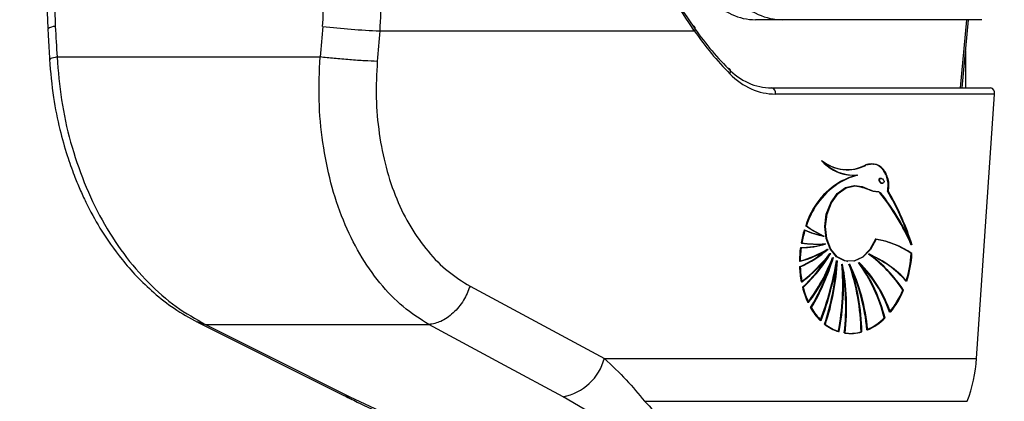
# Model space of a CAD drawing. Header units: millimetres. Extents: x 20 to 22981, y 40 to 19992.
# Tile 22 of 153: x 6542 to 6715, y 5800 to 5867. Entities that reach past the tile are written whole.
import ezdxf

# ---------------------------------------------------------------- set-up
doc = ezdxf.new("R2010")
doc.units = ezdxf.units.MM
doc.header["$LTSCALE"] = 2
doc.layers.add('COMPONENT_GEOMETRY', color=7, linetype='Continuous')
doc.styles.add('SLDTEXTSTYLE0', font='TXT', dxfattribs={"width": 0.75})
doc.dimstyles.new('SLDDIMSTYLE1', dxfattribs={"dimtxt": 100, "dimasz": 6.604, "dimexe": 0, "dimexo": 0.0625, "dimgap": 25, "dimtad": 0, "dimtih": 1, "dimtoh": 1, "dimdec": 1, "dimrnd": 1e-09, "dimzin": 12, "dimdsep": 46, "dimtxsty": 'SLDTEXTSTYLE0', "dimsah": 1, "dimcen": 0.09, "dimadec": 0, "dimazin": 3, "dimtfac": 1, "dimtdec": 1, "dimtofl": 0, "dimtmove": 0, "dimatfit": 3, "dimfxl": 1, "dimfrac": 2, "dimtolj": 1, "dimtzin": 12, "dimarcsym": 0})

# ---------------------------------------------------------------- blocks, each defined once
blk = doc.blocks.new('_D_4')
at = {"layer": 'COMPONENT_GEOMETRY', "color": 7}
for p, q in [((6756.77, 7959.49), (789.12, 7959.49)), ((795.47, 7959.49), (795.47, 5203.33)), ((595.4, 5183.02), (564.93, 5183.02)), ((564.93, 5183.02), (564.93, 5024.27)), ((995.54, 5183.02), (1026.01, 5183.02)), ((1026.01, 5183.02), (1026.01, 5024.27)), ((564.93, 5024.27), (595.4, 5024.27)), ((1026.01, 5024.27), (995.54, 5024.27)), ((795.47, 2118.49), (795.47, 4874.65)), ((6930.95, 2118.49), (789.12, 2118.49))]:
    blk.add_line(p, q, dxfattribs=at)
for points in [[(795.47, 7959.49), (794.45, 7952.89), (796.48, 7952.89)], [(795.47, 2118.49), (796.48, 2125.1), (794.45, 2125.1)]]:
    blk.add_solid(points, dxfattribs=at)
at = {"layer": 'COMPONENT_GEOMETRY', "color": 7, "char_height": 100, "attachment_point": 1, "style": 'SLDTEXTSTYLE0'}
for s, insert in [('9\'6.98"', (595.4, 5153.18)), ('2920.5mm', (467.27, 5003.56))]:
    blk.add_mtext(s, dxfattribs=dict(at, insert=insert))

msp = doc.modelspace()

# ---------------------------------------------------------------- linework, layer by layer
at = {"color": 7, "linetype": 'Continuous', "lineweight": 25}
for p, q in [((6675.99, 5866.98), (6671.24, 5866.98)), ((6710.98, 5866.98), (6675.99, 5866.98)), ((6707.54, 5855.02), (6708.64, 5866.98)), ((6605.24, 5865.02), (6660.49, 5865.02)), ((6548.55, 5860.44), (6594.75, 5860.44)), ((6674.05, 5855.02), (6712.51, 5855.02)), ((6713.22, 5853.93), (6674.75, 5853.93)), ((6710.05, 5807.52), (6713.22, 5853.93)), ((6686.38, 5840.71), (6686.45, 5840.7)), ((6686.23, 5838.55), (6686.16, 5838.56)), ((6689.1, 5839.7), (6689.17, 5839.69)), ((6693.36, 5839.1), (6693.26, 5839.11)), ((6693.45, 5838.27), (6693.6, 5838.25)), ((6694.5, 5836.84), (6694.57, 5836.83)), ((6680.11, 5830.8), (6680.04, 5830.81)), ((6683.2, 5828.99), (6683.27, 5828.98)), ((6683.54, 5827.64), (6683.61, 5827.63)), ((6683.92, 5826.69), (6683.99, 5826.68)), ((6684.39, 5825.93), (6684.46, 5825.92)), ((6684.84, 5825.25), (6684.91, 5825.24)), ((6685.54, 5824.67), (6685.61, 5824.66)), ((6691.16, 5825.8), (6691.23, 5825.79)), ((6698.58, 5825.94), (6698.72, 5825.92)), ((6679.03, 5823.58), (6678.96, 5823.59)), ((6686.46, 5824.07), (6686.53, 5824.06)), ((6687.3, 5824.56), (6687.37, 5824.55)), ((6687.72, 5824.07), (6687.79, 5824.06)), ((6689.37, 5824.36), (6689.45, 5824.35)), ((6621.1, 5820.19), (6644.7, 5807.52)), ((6679.55, 5819.99), (6679.47, 5820)), ((6697.1, 5819.49), (6697.24, 5819.47)), ((6680.97, 5816.41), (6680.9, 5816.42)), ((6693.84, 5814.61), (6693.98, 5814.59)), ((6573.34, 5813.8), (6598.67, 5801.14)), ((6574.65, 5813.45), (6613.87, 5813.45)), ((6683.44, 5813.5), (6683.37, 5813.51)), ((6689.83, 5812.16), (6689.91, 5812.15)), ((6644.7, 5807.52), (6710.05, 5807.52)), ((6600, 5800.79), (6609.63, 5796.26)), ((6645.1, 5796.26), (6637.45, 5800.79)), ((6651.72, 5799.98), (6708.43, 5799.98))]:
    msp.add_line(p, q, dxfattribs=at)
at = {"color": 8, "linetype": 'Continuous', "lineweight": 25}
for p, q in [((6707.25, 5855.02), (6708.35, 5866.98)), ((6708.14, 5861.52), (6708.14, 5855.02)), ((6573.1, 5813.97), (6573.37, 5813.88)), ((6573.23, 5813.93), (6574.65, 5813.45)), ((6598.47, 5801.24), (6598.68, 5801.13))]:
    msp.add_line(p, q, dxfattribs=at)
at = {"color": 7, "linetype": 'Continuous', "lineweight": 25, "flags": 128}
for points in [[(6660.49, 5865.02), (6660.58, 5865.17), (6660.64, 5865.32), (6660.66, 5865.46), (6660.65, 5865.59), (6660.6, 5865.69), (6660.52, 5865.77), (6660.4, 5865.83), (6660.26, 5865.85)], [(6666.72, 5857.49), (6666.8, 5857.66), (6666.84, 5857.83), (6666.85, 5857.98), (6666.83, 5858.12), (6666.77, 5858.24), (6666.68, 5858.33), (6666.56, 5858.39), (6666.41, 5858.41)], [(6687.44, 5839.74), (6688.19, 5839.68), (6689.03, 5839.71)], [(6687.23, 5824.57), (6686.87, 5824.64), (6685.46, 5825.37), (6684.33, 5826.72), (6683.62, 5828.56), (6683.39, 5830.68), (6683.67, 5832.86), (6684.44, 5834.85), (6685.6, 5836.46), (6687.04, 5837.5), (6688.59, 5837.85)], [(6692.33, 5828.44), (6691.34, 5826.62), (6690.01, 5825.3), (6688.49, 5824.61), (6686.94, 5824.63), (6685.53, 5825.36), (6684.4, 5826.71), (6683.69, 5828.55), (6683.46, 5830.67), (6683.74, 5832.85), (6684.51, 5834.85), (6685.67, 5836.45), (6687.11, 5837.49), (6688.66, 5837.84)], [(6692.4, 5828.43), (6691.41, 5826.61), (6690.08, 5825.29), (6688.56, 5824.6), (6687.01, 5824.62), (6685.6, 5825.35), (6684.47, 5826.7), (6683.76, 5828.54), (6683.53, 5830.66), (6683.81, 5832.84), (6684.58, 5834.84), (6685.74, 5836.44), (6687.18, 5837.48), (6688.74, 5837.83)], [(6574.65, 5813.45), (6585.65, 5807.95), (6600, 5800.79)], [(6637.45, 5800.79), (6627.21, 5806.28), (6613.87, 5813.45)], [(6598.67, 5801.14), (6599.08, 5800.96), (6600, 5800.79)]]:
    msp.add_lwpolyline(points, dxfattribs=at)
at = {"color": 8, "linetype": 'Continuous', "lineweight": 25}
msp.add_arc((6548.14, 5863.92), 1.87, 86.7545, 129.772, dxfattribs=at)
at = {"color": 7, "linetype": 'Continuous', "lineweight": 25}
for centre, radius, start, end in [((6609.9, 5991.43), 126.49, 263.3326, 267.8892), ((6673.85, 5854.12), 0.924, 347.8857, 77.5198), ((6712.31, 5854.12), 0.924, 347.8857, 77.5198), ((6688.57, 5847.37), 7.71, 221.7886, 261.5519), ((6687.34, 5847.71), 7.06, 230.9888, 296.9477), ((6688.55, 5847.23), 7.55, 221.5388, 274.1771), ((6687.41, 5847.7), 7.06, 230.9888, 296.9477), ((6688.62, 5847.22), 7.55, 221.5388, 274.1771), ((6687.31, 5847.74), 7.09, 235.2921, 261.8775), ((6687.23, 5847.89), 7.23, 262.6692, 296.6498), ((6693.11, 5826.78), 13.67, 120.5271, 162.8546), ((6693.18, 5826.77), 13.67, 120.5271, 162.8546), ((6693.25, 5826.76), 13.67, 120.5271, 162.8546), ((6693.38, 5824.73), 15.59, 106.1926, 117.5741), ((6693.45, 5824.72), 15.59, 106.1926, 117.5741), ((6693.52, 5824.72), 15.59, 106.1926, 117.5741), ((6657.01, 5814.7), 43.49, 18.3695, 30.6219), ((6656.92, 5814.61), 43.67, 17.7129, 30.6085), ((6656.83, 5814.52), 43.84, 17.0478, 30.595), ((6661.36, 5811.3), 40.57, 23.3661, 38.5739), ((6661.43, 5811.29), 40.57, 23.3661, 38.5739), ((6661.5, 5811.28), 40.57, 23.3661, 38.5739), ((6698.3, 5824.4), 19.35, 162.966, 169.9536), ((6698.37, 5824.39), 19.35, 162.966, 169.9536), ((6698.44, 5824.38), 19.35, 162.966, 169.9536), ((6685.91, 5843.31), 14.58, 245.2181, 259.022), ((6685.98, 5843.3), 14.58, 245.2181, 259.022), ((6686.05, 5843.29), 14.58, 245.2181, 259.022), ((6691.43, 5846.69), 19.54, 234.3536, 244.8797), ((6691.5, 5846.68), 19.54, 234.3536, 244.8797), ((6691.57, 5846.67), 19.54, 234.3536, 244.8797), ((6689.87, 5813.18), 15.45, 55.6961, 81.1293), ((6689.94, 5813.17), 15.45, 55.6961, 81.1293), ((6690.01, 5813.16), 15.45, 55.6961, 81.1293), ((6698.47, 5824.36), 19.53, 172.2558, 179.3472), ((6674.4, 5841.82), 17.83, 284.77, 301.9898), ((6671.56, 5840.64), 18.58, 293.4674, 311.3928), ((6674.47, 5841.81), 17.83, 284.77, 301.9898), ((6671.63, 5840.63), 18.58, 293.4674, 311.3928), ((6698.61, 5824.34), 19.53, 172.2558, 179.3472), ((6674.54, 5841.8), 17.83, 284.77, 301.9898), ((6671.7, 5840.62), 18.58, 293.4674, 311.3928), ((6679.22, 5840.96), 13.97, 269.5843, 287.6755), ((6681.94, 5846.63), 19.04, 261.8582, 274.5904), ((6679.36, 5840.94), 13.97, 269.5843, 287.6755), ((6682.01, 5846.62), 19.04, 261.8582, 274.5904), ((6682.08, 5846.61), 19.04, 261.8582, 274.5904), ((6660.52, 5844.91), 30.43, 308.0198, 321.4447), ((6660.59, 5844.9), 30.43, 308.0198, 321.4447), ((6660.66, 5844.89), 30.43, 308.0198, 321.4447), ((6659.08, 5841.54), 29.66, 313.432, 327.2936), ((6659.03, 5841.64), 29.83, 313.4525, 328.2249), ((6659.1, 5841.63), 29.83, 313.4525, 328.2249), ((6654.71, 5836.61), 32.14, 323.1414, 339.3064), ((6654.78, 5836.6), 32.14, 323.1414, 339.3064), ((6654.85, 5836.59), 32.14, 323.1414, 339.3064), ((6648.26, 5835.98), 38.12, 329.0996, 343.6435), ((6648.33, 5835.97), 38.12, 329.0996, 343.6435), ((6629.99, 5834.09), 56.27, 339.2659, 350.3756), ((6630.06, 5834.08), 56.27, 339.2659, 350.3756), ((6643.53, 5826.8), 42.07, 341.563, 357.094), ((6677.49, 5806.85), 23.33, 32.8181, 54.3457), ((6683.6, 5808.33), 19.01, 42.1686, 66.7982), ((6683.67, 5808.32), 19.01, 42.1686, 66.7982), ((6677.56, 5806.84), 23.33, 32.8181, 54.3457), ((6677.63, 5806.83), 23.33, 32.8181, 54.3457), ((6683.74, 5808.31), 19.01, 42.1686, 66.7982), ((6679.1, 5827.01), 19.51, 342.3478, 356.8655), ((6679.17, 5827), 19.51, 342.3478, 356.8655), ((6679.24, 5826.99), 19.51, 342.3478, 356.8655), ((6696.88, 5824.3), 17.94, 182.2684, 190.8181), ((6696.95, 5824.29), 17.94, 182.2684, 190.8181), ((6697.02, 5824.28), 17.94, 182.2684, 190.8181), ((6648.36, 5835.91), 37.93, 329.0818, 342.3853), ((6630.13, 5834.07), 56.27, 339.2659, 350.3756), ((6643.47, 5826.81), 42.06, 341.5622, 356.2613), ((6643.6, 5826.79), 42.07, 341.563, 357.094), ((6645.14, 5820.26), 41.42, 348.8153, 5.2904), ((6645.21, 5820.25), 41.42, 348.8153, 5.2904), ((6645.28, 5820.24), 41.42, 348.8153, 5.2904), ((6647.33, 5816.61), 39.76, 353.3163, 10.8219), ((6647.4, 5816.6), 39.76, 353.3163, 10.8219), ((6647.47, 5816.59), 39.76, 353.3163, 10.8219), ((6652.68, 5811.73), 37.09, 0.6793, 19.4403), ((6657.15, 5809.54), 33.79, 5.0825, 25.4752), ((6657.22, 5809.54), 33.79, 5.0825, 25.4752), ((6652.75, 5811.72), 37.09, 0.6793, 19.4403), ((6652.82, 5811.71), 37.09, 0.6793, 19.4403), ((6657.29, 5809.53), 33.79, 5.0825, 25.4752), ((6666.48, 5807.82), 28.19, 13.9255, 35.9336), ((6673.13, 5808.13), 22.92, 19.1165, 45.108), ((6673.2, 5808.12), 22.92, 19.1165, 45.108), ((6666.55, 5807.81), 28.19, 13.9255, 35.9336), ((6666.62, 5807.8), 28.19, 13.9255, 35.9336), ((6673.27, 5808.11), 22.92, 19.1165, 45.108), ((6693.7, 5823.56), 14.66, 194.0668, 205.1173), ((6693.77, 5823.55), 14.66, 194.0668, 205.1173), ((6693.84, 5823.54), 14.66, 194.0668, 205.1173), ((6682.58, 5825.57), 15.74, 320.8383, 337.2777), ((6682.65, 5825.56), 15.74, 320.8383, 337.2777), ((6682.72, 5825.55), 15.74, 320.8383, 337.2777), ((6690.09, 5821.65), 10.58, 209.6827, 225.0588), ((6690.16, 5821.64), 10.58, 209.6827, 225.0588), ((6690.24, 5821.64), 10.58, 209.6827, 225.0588), ((6686.73, 5821.77), 10.09, 293.8025, 314.776), ((6686.8, 5821.76), 10.09, 293.8025, 314.776), ((6686.87, 5821.75), 10.09, 293.8025, 314.776), ((6688.07, 5819.43), 7.56, 231.5358, 252.3471), ((6688.14, 5819.42), 7.56, 231.5358, 252.3471), ((6688.21, 5819.41), 7.56, 231.5358, 252.3471), ((6687.84, 5819.02), 7.11, 261.7644, 285.6609), ((6687.92, 5819.01), 7.11, 261.7644, 285.6609), ((6687.99, 5819), 7.11, 261.7644, 285.6609), ((6635.75, 5809.88), 9.25, 280.5843, 345.2321), ((6683.73, 5809.23), 26.37, 339.4672, 356.2963)]:
    msp.add_arc(centre, radius, start, end, dxfattribs=at)
for centre, major_axis, ratio, start_param, end_param in [((6673.09, 5886.98), (3.6, 19.84), 0.695466, 2.652484, 3.267139), ((6675.53, 5886.98), (-0.93, 19.99), 0.706346, 2.494194, 3.108849), ((6685.53, 5538.91), (-116.8, 1617.42), 0.071472, 1.362135, 1.365514), ((6685.53, 5538.91), (116.8, 1617.42), 0.071472, 1.372457, 1.375836), ((6691.16, 5538.14), (111.06, 1617.42), 0.068026, 1.371967, 1.375346), ((6701.53, 5923.02), (10.62, 77.44), 0.700456, 2.491976, 2.64649), ((6702.24, 5922.93), (10.63, 78.45), 0.700621, 2.490812, 2.645326), ((6675.48, 5875.02), (2.83, 19.9), 0.699969, 2.649844, 3.240726), ((6676.19, 5874.93), (2.83, 20.91), 0.700621, 2.645326, 3.236207), ((6693.28, 5838.7), (-0.306, 0.369), 0.688328, 0.341899, 2.517328), ((6693.28, 5838.7), (-0.306, 0.369), 0.688328, 5.658921, 6.625085)]:
    msp.add_ellipse(centre, major_axis=major_axis, ratio=ratio, start_param=start_param, end_param=end_param, dxfattribs=at)
msp.add_ellipse((6693.42, 5838.68), major_axis=(-0.306, 0.369), ratio=0.688328, dxfattribs=at)
for points, knots in [([(6660.49, 5865.02), (6659.18, 5867), (6656.52, 5871), (6652.53, 5877.3), (6648.51, 5883.4), (6645.32, 5887.93), (6643.34, 5890.49), (6642.77, 5891.23)], [0, 0, 0, 0, 0.249767, 0.506053, 0.707933, 0.915373, 1, 1, 1, 1]), ([(6642.83, 5891.09), (6643.39, 5890.37), (6645.29, 5887.96), (6648.42, 5883.59), (6652.34, 5877.77), (6656.31, 5871.66), (6658.93, 5867.81), (6660.26, 5865.85)], [0, 0, 0, 0, 0.084418, 0.285732, 0.492992, 0.742846, 1, 1, 1, 1]), ([(6547.37, 5876.92), (6547.34, 5876.79), (6547.06, 5875.06), (6546.88, 5871.6), (6546.79, 5867.86), (6546.94, 5865.78), (6546.97, 5865.36)], [0, 0, 0, 0, 0.034799, 0.461819, 0.890198, 1, 1, 1, 1]), ([(6604.59, 5877.67), (6604.9, 5875.6), (6605.54, 5871.42), (6605.34, 5867.17), (6605.24, 5865.02)], [0, 0, 0, 0, 0.493486, 1, 1, 1, 1]), ([(6548.62, 5875.91), (6548.44, 5874.26), (6548.08, 5870.92), (6548.19, 5867.52), (6548.25, 5865.79)], [0, 0, 0, 0, 0.492721, 1, 1, 1, 1]), ([(6595.21, 5865.79), (6595.3, 5867.47), (6595.47, 5870.87), (6594.92, 5874.21), (6594.65, 5875.91)], [0, 0, 0, 0, 0.4926922, 1, 1, 1, 1]), ([(6546.94, 5865.36), (6546.97, 5864.91), (6547.06, 5863.13), (6547.16, 5861.34), (6547.23, 5860)], [0, 0, 0, 0, 0.2499358, 1, 1, 1, 1]), ([(6547.23, 5860), (6547.42, 5857.76), (6547.77, 5853.62), (6548.93, 5847.97), (6550.2, 5843.43), (6551.43, 5839.96), (6552.54, 5837.24), (6553.99, 5834.1), (6556.32, 5829.83), (6559.35, 5825.52), (6562.58, 5821.81), (6565.63, 5818.9), (6569.18, 5816.11), (6571.83, 5814.64), (6573.2, 5813.87)], [0, 0, 0, 0, 0.11464, 0.21198, 0.29298, 0.35651, 0.402645, 0.446512, 0.538037, 0.660551, 0.733086, 0.813813, 0.902995, 1, 1, 1, 1]), ([(6548.55, 5860.44), (6548.76, 5857.91), (6549.17, 5852.86), (6550.83, 5845.43), (6553.21, 5838.33), (6556.35, 5831.71), (6560.16, 5825.78), (6564.55, 5820.67), (6569.39, 5816.4), (6572.9, 5814.44), (6574.65, 5813.45)], [0, 0, 0, 0, 0.125078, 0.249956, 0.375349, 0.500002, 0.625552, 0.749896, 0.87499, 1, 1, 1, 1]), ([(6613.87, 5813.45), (6612.33, 5814.43), (6609.25, 5816.38), (6605.18, 5820.64), (6601.63, 5825.73), (6598.72, 5831.66), (6596.54, 5838.26), (6595.13, 5845.37), (6594.43, 5852.82), (6594.64, 5857.9), (6594.75, 5860.44)], [0, 0, 0, 0, 0.124254, 0.248755, 0.373673, 0.498312, 0.623952, 0.748648, 0.874353, 1, 1, 1, 1]), ([(6604.8, 5859.67), (6604.69, 5857.53), (6604.48, 5853.25), (6605.05, 5846.98), (6606.24, 5840.99), (6608.1, 5835.44), (6610.59, 5830.47), (6613.64, 5826.2), (6617.14, 5822.64), (6619.78, 5821), (6621.1, 5820.19)], [0, 0, 0, 0, 0.12587, 0.2521792, 0.3773137, 0.5026874, 0.6269191, 0.7518759, 0.87635, 1, 1, 1, 1]), ([(6691.96, 5841.56), (6691.56, 5841.61), (6691.06, 5841.68), (6690.57, 5841.47), (6690.47, 5841.43)], [0, 0, 0, 0, 0.794956, 1, 1, 1, 1]), ([(6694.5, 5836.84), (6694.56, 5837.22), (6694.66, 5837.98), (6694.47, 5839.12), (6694.04, 5840.22), (6693.3, 5841.14), (6692.19, 5841.68), (6691.22, 5841.69), (6690.64, 5841.46), (6690.54, 5841.42)], [0, 0, 0, 0, 0.125845, 0.251052, 0.393403, 0.557567, 0.726466, 0.952102, 1, 1, 1, 1]), ([(6694.57, 5836.83), (6694.63, 5837.21), (6694.73, 5837.96), (6694.49, 5839.42), (6693.73, 5840.92), (6692.23, 5841.78), (6691.15, 5841.53), (6690.61, 5841.41)], [0, 0, 0, 0, 0.125863, 0.251162, 0.500722, 0.749637, 1, 1, 1, 1]), ([(6694.43, 5836.85), (6694.48, 5837.23), (6694.59, 5837.98), (6694.35, 5839.44), (6693.58, 5840.88), (6692.57, 5841.66), (6692, 5841.59), (6691.96, 5841.58)], [0, 0, 0, 0, 0.1642314, 0.3277255, 0.6533608, 0.9781541, 1, 1, 1, 1]), ([(6688.66, 5837.84), (6689.24, 5837.8), (6690.31, 5837.71), (6691.47, 5836.9), (6692.36, 5836.85), (6692.87, 5836.81), (6693.08, 5836.65), (6693.15, 5836.59)], [0, 0, 0, 0, 0.369936, 0.682977, 0.841031, 0.942257, 1, 1, 1, 1]), ([(6688.74, 5837.83), (6689.58, 5837.64), (6690.8, 5837.35), (6692.12, 5836.82), (6692.82, 5836.84), (6693.09, 5836.66), (6693.22, 5836.58)], [0, 0, 0, 0, 0.559889, 0.805798, 0.903562, 1, 1, 1, 1]), ([(6621.1, 5820.19), (6620.75, 5819.34), (6620.04, 5817.59), (6618.18, 5815.39), (6616.01, 5813.84), (6614.57, 5813.58), (6613.87, 5813.45)], [0, 0, 0, 0, 0.241934, 0.5, 0.758066, 1, 1, 1, 1]), ([(6644.7, 5807.52), (6646.02, 5806.26), (6648.7, 5803.73), (6650.71, 5801.23), (6651.72, 5799.98)], [0, 0, 0, 0, 0.496951, 1, 1, 1, 1]), ([(6598.68, 5801.14), (6599.1, 5800.92), (6599.64, 5800.64), (6600.22, 5800.37), (6600.34, 5800.31)], [0, 0, 0, 0, 0.79341, 1, 1, 1, 1]), ([(6598.71, 5801.13), (6599.36, 5800.81), (6601.57, 5799.68), (6604.89, 5798.11), (6607.68, 5796.88), (6608.66, 5796.45)], [0, 0, 0, 0, 0.210803, 0.725035, 1, 1, 1, 1])]:
    msp.add_open_spline(points, degree=3, knots=knots, dxfattribs=at)
at = {"color": 8, "linetype": 'Continuous', "lineweight": 25}
for points, knots in [([(6548.55, 5860.44), (6548.1, 5860.35), (6547.33, 5860.19), (6547.33, 5860.06), (6547.33, 5860.01)], [0, 0, 0, 0, 0.584644, 1, 1, 1, 1]), ([(6651.72, 5799.98), (6653.88, 5797.88), (6657.14, 5794.72), (6660.27, 5790.64), (6661.83, 5787.98), (6662.57, 5785.77), (6662.66, 5783.78), (6661.68, 5782.15), (6659.5, 5781.15), (6657.44, 5781.08), (6656.55, 5781.05)], [0, 0, 0, 0, 0.261449, 0.394649, 0.529054, 0.620725, 0.713578, 0.839793, 0.930624, 1, 1, 1, 1])]:
    msp.add_open_spline(points, degree=3, knots=knots, dxfattribs=at)
at = {"color": 7, "linetype": 'Continuous', "lineweight": 25}
msp.add_open_spline([(6604.8, 5859.67), (6604.09, 5859.69), (6602.67, 5859.75), (6599.97, 5859.93), (6597.18, 5860.17), (6595.56, 5860.35), (6594.75, 5860.44)], degree=3, dxfattribs=at)

# ---------------------------------------------------------------- dimensions: what is measured, and where the dimension line sits
at = {"layer": 'COMPONENT_GEOMETRY', "color": 7}
dim = msp.add_linear_dim(base=(795.47, 7959.49), p1=(6933.49, 2118.49), p2=(6759.31, 7959.49), angle=90, dimstyle='SLDDIMSTYLE1', dxfattribs=at)
dim.commit()
dim.dimension.update_dxf_attribs({"geometry": '_D_4', "text_midpoint": (795.47, 5038.99), "dimtype": 160})

doc.saveas('drawing.dxf')
